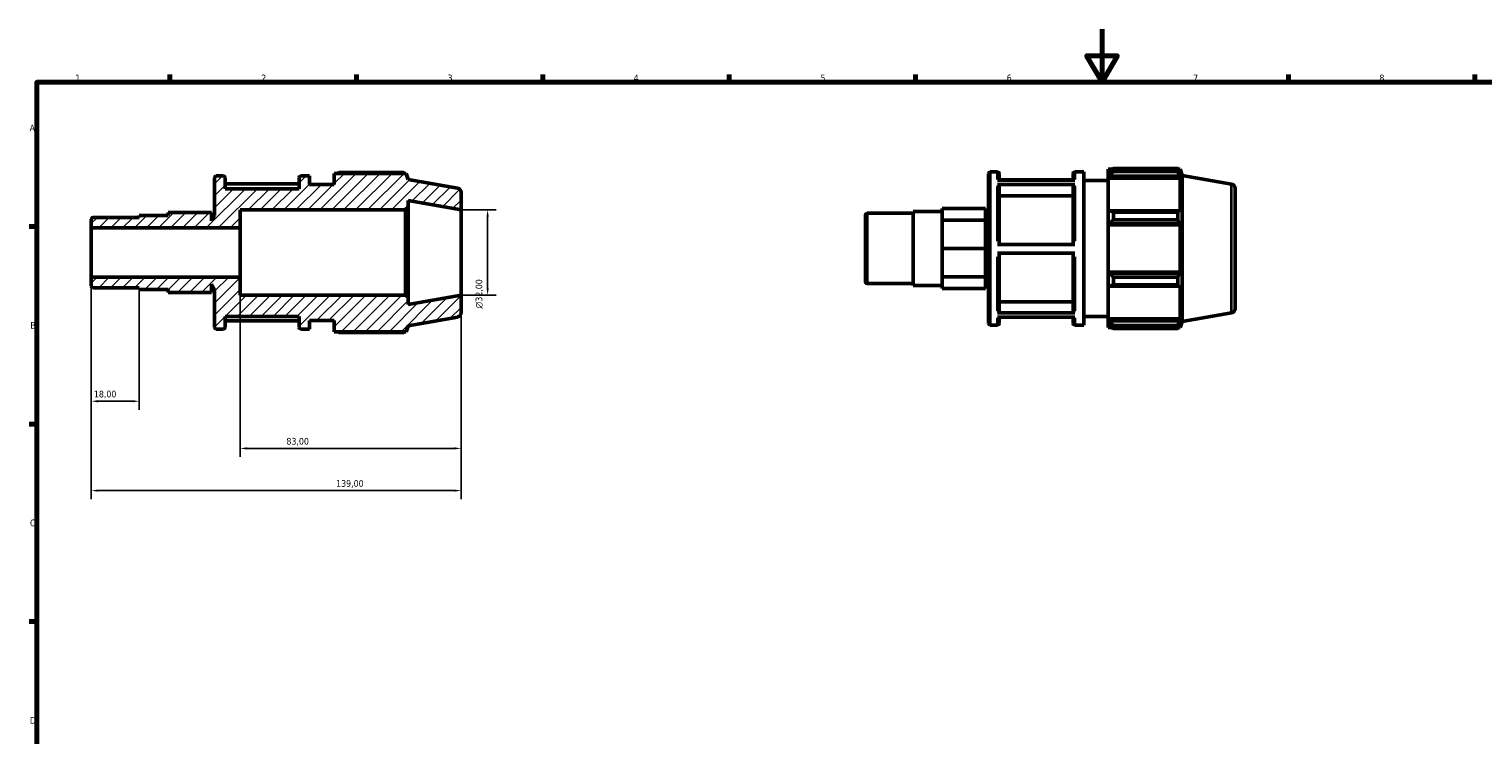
# Model space of a CAD drawing. Header units: millimetres. Extents: x 0 to 908, y 0 to 634.
# Tile 3 of 5: x 17 to 564, y 329 to 594. Entities that reach past the tile are written whole.
import ezdxf

# ---------------------------------------------------------------- set-up
doc = ezdxf.new("R2010")
doc.units = ezdxf.units.MM
for name, color, linetype, lineweight in [('Border (ISO)', 7, 'Continuous', 70), ('Dimension (ISO)', 7, 'Continuous', 25), ('Hatch (ISO)', 7, 'Continuous', 18), ('Visible (ISO)', 7, 'Continuous', 50), ('Visible Narrow (ISO)', 7, 'Continuous', 35)]:
    doc.layers.add(name, color=color, linetype=linetype, lineweight=lineweight)
doc.styles.add('Note Text (ISO)', font='tahoma.ttf')
doc.dimstyles.new('Default (ISO)', dxfattribs={"dimtxt": 2.5, "dimasz": 2.5, "dimexe": 3.175, "dimexo": 0, "dimgap": 0.762, "dimtad": 1, "dimrnd": 1e-08, "dimzin": 0, "dimtxsty": 'Note Text (ISO)', "dimcen": 0.09, "dimdle": 10, "dimclrd": 256, "dimclre": 256, "dimclrt": 256, "dimazin": 0, "dimtfac": 1.40208, "dimtmove": 0, "dimatfit": 3, "dimfxl": 1, "dimtolj": 1, "dimtzin": 0, "dimlwd": -1, "dimlwe": -1, "dimarcsym": 0})

# ---------------------------------------------------------------- blocks, each defined once
blk = doc.blocks.new('Borders Default Border')
at = {"layer": 'Border (ISO)'}
for p, q in [((70.08, 574), (70.08, 576.9)), ((140.17, 574), (140.17, 576.9)), ((210.25, 574), (210.25, 576.9)), ((280.33, 574), (280.33, 576.9)), ((350.42, 574), (350.42, 576.9)), ((490.58, 574), (490.58, 576.9)), ((560.67, 574), (560.67, 576.9)), ((20, 519.75), (17.1, 519.75)), ((20, 445.5), (17.1, 445.5)), ((20, 371.25), (17.1, 371.25))]:
    blk.add_line(p, q, dxfattribs=at)
at = {"layer": 'Border (ISO)', "flags": 128}
for points in [[(420.5, 594), (420.5, 574), (414.73, 584), (426.27, 584), (420.5, 574)], [(20, 20), (20, 574), (821, 574), (821, 20), (20, 20)]]:
    blk.add_lwpolyline(points, dxfattribs=at)
at = {"layer": 'Border (ISO)', "color": 232, "true_color": 0xca0064, "char_height": 2.5, "attachment_point": 7, "style": 'Note Text (ISO)'}
for s, insert in [('1', (34.48, 574.4)), ('2', (104.37, 574.4)), ('3', (174.43, 574.35)), ('4', (244.42, 574.4)), ('5', (314.64, 574.35)), ('6', (384.66, 574.35)), ('7', (454.77, 574.4)), ('8', (524.81, 574.34)), ('A', (17.29, 555.62)), ('B', (17.59, 481.38)), ('C', (17.43, 407.08)), ('D', (17.43, 332.88))]:
    blk.add_mtext(s, dxfattribs=dict(at, insert=insert))
blk = doc.blocks.new('*D7')
at = {"layer": 'Defpoints', "color": 0, "transparency": 16777216}
for p in [(179.5, 526), (179.5, 494), (189.5, 494)]:
    blk.add_point(p, dxfattribs=at)
at = {"layer": 'Dimension (ISO)', "transparency": 16777216}
for p, q in [((179.5, 526), (192.68, 526)), ((189.5, 523.5), (189.5, 496.5)), ((179.5, 494), (192.68, 494))]:
    blk.add_line(p, q, dxfattribs=at)
for points in [[(189.08, 523.5), (189.92, 523.5), (189.5, 526)], [(189.08, 496.5), (189.92, 496.5), (189.5, 494)]]:
    blk.add_solid(points, dxfattribs=at)
at = {"layer": 'Dimension (ISO)', "color": 232, "true_color": 0xca0064, "transparency": 16777216, "insert": (184.98, 488.94), "char_height": 2.5, "attachment_point": 1, "rotation": 90, "style": 'Note Text (ISO)'}
blk.add_mtext('\\A1;\\fAIGDT|b0|i0;\\H2.5000;\\ln\\fTahoma|b0|i0;\\H2.5000;32,00', dxfattribs=at)
blk = doc.blocks.new('*D8')
at = {"layer": 'Defpoints', "color": 0, "transparency": 16777216}
for p in [(96.5, 500.75), (179.5, 494), (96.5, 436.37)]:
    blk.add_point(p, dxfattribs=at)
at = {"layer": 'Dimension (ISO)', "transparency": 16777216}
for p, q in [((96.5, 500.75), (96.5, 433.19)), ((179.5, 494), (179.5, 433.19)), ((177, 436.37), (99, 436.37))]:
    blk.add_line(p, q, dxfattribs=at)
for points in [[(99, 436.78), (99, 435.95), (96.5, 436.37)], [(177, 436.78), (177, 435.95), (179.5, 436.37)]]:
    blk.add_solid(points, dxfattribs=at)
at = {"layer": 'Dimension (ISO)', "color": 232, "true_color": 0xca0064, "transparency": 16777216, "insert": (113.86, 440.31), "char_height": 2.5, "attachment_point": 1, "style": 'Note Text (ISO)'}
blk.add_mtext('\\A1;83,00', dxfattribs=at)
blk = doc.blocks.new('*D9')
at = {"layer": 'Defpoints', "color": 0, "transparency": 16777216}
for p in [(40.5, 500.75), (58.5, 496.12), (40.5, 454.1)]:
    blk.add_point(p, dxfattribs=at)
at = {"layer": 'Dimension (ISO)', "transparency": 16777216}
for p, q in [((40.5, 500.75), (40.5, 450.93)), ((58.5, 496.12), (58.5, 450.93)), ((56, 454.1), (43, 454.1))]:
    blk.add_line(p, q, dxfattribs=at)
for points in [[(43, 454.52), (43, 453.68), (40.5, 454.1)], [(56, 454.52), (56, 453.68), (58.5, 454.1)]]:
    blk.add_solid(points, dxfattribs=at)
at = {"layer": 'Dimension (ISO)', "color": 232, "true_color": 0xca0064, "transparency": 16777216, "insert": (41.48, 458.04), "char_height": 2.5, "attachment_point": 1, "style": 'Note Text (ISO)'}
blk.add_mtext('\\A1;18,00', dxfattribs=at)
blk = doc.blocks.new('*D10')
at = {"layer": 'Defpoints', "color": 0, "transparency": 16777216}
for p in [(40.5, 500.75), (179.5, 494), (179.5, 420.5)]:
    blk.add_point(p, dxfattribs=at)
at = {"layer": 'Dimension (ISO)', "transparency": 16777216}
for p, q in [((40.5, 500.75), (40.5, 417.32)), ((179.5, 494), (179.5, 417.32)), ((43, 420.5), (177, 420.5))]:
    blk.add_line(p, q, dxfattribs=at)
for points in [[(43, 420.92), (43, 420.08), (40.5, 420.5)], [(177, 420.92), (177, 420.08), (179.5, 420.5)]]:
    blk.add_solid(points, dxfattribs=at)
at = {"layer": 'Dimension (ISO)', "color": 232, "true_color": 0xca0064, "transparency": 16777216, "insert": (132.55, 424.44), "char_height": 2.5, "attachment_point": 1, "style": 'Note Text (ISO)'}
blk.add_mtext('\\A1;139,00', dxfattribs=at)

msp = doc.modelspace()

# ---------------------------------------------------------------- hatches: boundary and pattern name
at = {"layer": 'Hatch (ISO)'}
h = msp.add_hatch(dxfattribs=at)
h.set_pattern_fill('ANSI31', color=256, scale=25.4, style=0)
h.set_pattern_definition([(45, (0, 0), (-2.245064, 2.245064), [])])
edge = h.paths.add_edge_path()
edge.add_ellipse((177.9, 487.343), major_axis=(0.278, -1.576), ratio=1, start_angle=0, end_angle=80)
edge.add_line((179.5, 487.343), (179.5, 494))
edge.add_line((179.5, 494), (159.643, 490.499))
edge.add_line((159.643, 490.499), (159.643, 493.04))
edge.add_line((159.643, 493.04), (158.683, 494))
edge.add_line((158.683, 494), (96.5, 494))
edge.add_line((96.5, 494), (96.5, 500.746))
edge.add_line((96.5, 500.746), (40.5, 500.746))
edge.add_line((40.5, 500.746), (40.5, 497.42))
edge.add_ellipse((41.14, 497.42), major_axis=(-0.64, 0), ratio=1, start_angle=0, end_angle=90)
edge.add_line((41.14, 496.779), (58.5, 496.779))
edge.add_line((58.5, 496.779), (58.5, 496.118))
edge.add_line((58.5, 496.118), (69.375, 496.118))
edge.add_line((69.375, 496.118), (69.375, 494.975))
edge.add_line((69.375, 494.975), (85.688, 494.975))
edge.add_line((85.688, 494.975), (85.688, 498.102))
edge.add_line((85.688, 498.102), (86.833, 496.118))
edge.add_line((86.833, 496.118), (86.833, 481.84))
edge.add_ellipse((87.473, 481.84), major_axis=(-0.64, 0), ratio=1, start_angle=0, end_angle=90)
edge.add_line((87.473, 481.2), (90.165, 481.2))
edge.add_ellipse((90.165, 481.84), major_axis=(0, -0.64), ratio=1, start_angle=0, end_angle=90)
edge.add_line((90.805, 481.84), (90.805, 486))
edge.add_line((90.805, 486), (118.605, 486))
edge.add_line((118.605, 486), (118.605, 481.84))
edge.add_ellipse((119.245, 481.84), major_axis=(-0.64, 0), ratio=1, start_angle=0, end_angle=90)
edge.add_line((119.245, 481.2), (122.576, 481.2))
edge.add_line((122.576, 481.2), (122.576, 484.4))
edge.add_line((122.576, 484.4), (131.843, 484.4))
edge.add_line((131.843, 484.4), (131.843, 480.24))
edge.add_line((131.843, 480.24), (158.821, 480.24))
edge.add_line((158.821, 480.24), (159.643, 482.499))
edge.add_line((159.643, 482.499), (178.178, 485.767))
edge = h.paths.add_edge_path()
edge.add_ellipse((177.9, 532.657), major_axis=(1.6, 0), ratio=1, start_angle=0, end_angle=80)
edge.add_line((178.178, 534.233), (159.643, 537.501))
edge.add_line((159.643, 537.501), (158.821, 539.76))
edge.add_line((158.821, 539.76), (131.843, 539.76))
edge.add_line((131.843, 539.76), (131.843, 535.6))
edge.add_line((131.843, 535.6), (122.576, 535.6))
edge.add_line((122.576, 535.6), (122.576, 538.8))
edge.add_line((122.576, 538.8), (119.245, 538.8))
edge.add_ellipse((119.245, 538.16), major_axis=(0, 0.64), ratio=1, start_angle=0, end_angle=90)
edge.add_line((118.605, 538.16), (118.605, 534))
edge.add_line((118.605, 534), (90.805, 534))
edge.add_line((90.805, 534), (90.805, 538.16))
edge.add_ellipse((90.165, 538.16), major_axis=(0.64, 0), ratio=1, start_angle=0, end_angle=90)
edge.add_line((90.165, 538.8), (87.473, 538.8))
edge.add_ellipse((87.473, 538.16), major_axis=(0, 0.64), ratio=1, start_angle=0, end_angle=90)
edge.add_line((86.833, 538.16), (86.833, 523.882))
edge.add_line((86.833, 523.882), (85.688, 521.898))
edge.add_line((85.688, 521.898), (85.688, 525.025))
edge.add_line((85.688, 525.025), (69.375, 525.025))
edge.add_line((69.375, 525.025), (69.375, 523.882))
edge.add_line((69.375, 523.882), (58.5, 523.882))
edge.add_line((58.5, 523.882), (58.5, 523.221))
edge.add_line((58.5, 523.221), (41.14, 523.221))
edge.add_ellipse((41.14, 522.581), major_axis=(0, 0.64), ratio=1, start_angle=0, end_angle=90)
edge.add_line((40.5, 522.581), (40.5, 519.254))
edge.add_line((40.5, 519.254), (96.5, 519.254))
edge.add_line((96.5, 519.254), (96.5, 526))
edge.add_line((96.5, 526), (158.683, 526))
edge.add_line((158.683, 526), (159.643, 526.96))
edge.add_line((159.643, 526.96), (159.643, 529.501))
edge.add_line((159.643, 529.501), (179.5, 526))
edge.add_line((179.5, 526), (179.5, 532.657))

# ---------------------------------------------------------------- linework, layer by layer
at = {"layer": 'Visible (ISO)'}
for p, q in [((422.874, 541.28), (422.874, 540.208)), ((422.874, 541.28), (424.236, 541.28)), ((424.794, 541.629), (424.794, 540.472)), ((424.794, 541.629), (449.037, 541.629)), ((449.037, 540.472), (449.037, 541.629)), ((449.24, 541.28), (449.852, 541.28)), ((450.674, 539.021), (449.852, 541.28)), ((449.852, 539.902), (449.852, 541.28)), ((86.833, 538.16), (86.833, 523.882)), ((90.165, 538.8), (87.473, 538.8)), ((90.805, 534), (90.805, 538.16)), ((118.605, 535.771), (90.805, 535.771)), ((118.605, 538.16), (118.605, 534)), ((122.576, 538.8), (119.245, 538.8)), ((122.576, 535.6), (122.576, 538.8)), ((158.821, 539.76), (131.843, 539.76)), ((131.843, 539.76), (131.843, 535.6)), ((158.005, 540.11), (133.763, 540.11)), ((159.643, 537.501), (158.821, 539.76)), ((178.178, 534.233), (159.643, 537.501)), ((377.865, 483.36), (377.865, 539.68)), ((378.505, 540.32), (381.196, 540.32)), ((381.196, 537.154), (410.276, 537.154)), ((381.836, 539.68), (381.836, 537.154)), ((409.636, 537.291), (381.836, 537.291)), ((409.636, 537.154), (409.636, 539.68)), ((410.276, 540.32), (413.607, 540.32)), ((413.607, 482.72), (413.607, 540.32)), ((413.607, 537.12), (422.874, 537.12)), ((423.514, 540.818), (422.874, 540.208)), ((422.874, 538.201), (422.874, 540.208)), ((422.874, 538.201), (423.514, 538.769)), ((422.874, 537.917), (422.874, 538.201)), ((422.874, 537.917), (422.874, 525.409)), ((422.874, 537.917), (449.852, 537.917)), ((423.514, 538.769), (449.503, 538.769)), ((449.037, 540.472), (424.794, 540.472)), ((449.852, 539.902), (449.503, 540.818)), ((449.503, 538.769), (449.852, 537.917)), ((449.852, 525.261), (449.852, 537.917)), ((450.674, 484.018), (450.674, 539.021)), ((469.209, 535.753), (450.674, 539.021)), ((118.605, 534), (90.805, 534)), ((131.843, 535.6), (122.576, 535.6)), ((179.5, 526), (179.5, 532.657)), ((410.276, 535.54), (381.196, 535.54)), ((381.836, 534.985), (381.836, 512.969)), ((409.636, 531.374), (381.836, 531.374)), ((409.636, 512.969), (409.636, 534.985)), ((470.531, 534.177), (470.531, 488.862)), ((85.688, 525.025), (69.375, 525.025)), ((69.375, 525.025), (69.375, 523.882)), ((85.688, 521.898), (85.688, 525.025)), ((96.5, 519.254), (96.5, 526)), ((96.5, 526), (158.683, 526)), ((158.683, 526), (159.643, 526.96)), ((158.683, 526), (158.683, 494)), ((159.643, 526.96), (159.643, 529.501)), ((159.643, 529.501), (179.5, 526)), ((159.643, 493.04), (159.643, 526.96)), ((179.5, 494), (179.5, 526)), ((349.531, 497.638), (349.531, 525.401)), ((349.531, 525.401), (360.407, 525.401)), ((360.407, 524.345), (360.407, 526.545)), ((376.72, 526.545), (360.407, 526.545)), ((376.72, 522.144), (376.72, 526.545)), ((376.72, 523.418), (377.865, 525.401)), ((423.514, 525.705), (422.874, 525.409)), ((422.874, 520.565), (422.874, 525.409)), ((449.503, 525.705), (423.514, 525.705)), ((424.794, 525.149), (424.794, 522.355)), ((424.794, 525.149), (449.037, 525.149)), ((449.037, 522.355), (449.037, 525.149)), ((449.852, 525.261), (449.503, 525.705)), ((40.5, 522.581), (40.5, 519.254)), ((58.5, 523.221), (41.14, 523.221)), ((69.375, 523.882), (58.5, 523.882)), ((58.5, 523.882), (58.5, 523.221)), ((86.833, 523.882), (85.688, 521.898)), ((331.531, 498.939), (331.531, 524.1)), ((332.171, 524.74), (349.531, 524.74)), ((360.407, 522.144), (360.407, 524.345)), ((360.407, 516.832), (360.407, 522.144)), ((376.72, 522.144), (360.407, 522.144)), ((376.72, 511.52), (376.72, 522.144)), ((422.874, 520.565), (423.514, 520.757)), ((422.874, 520.469), (422.874, 520.565)), ((422.874, 520.469), (422.874, 502.571)), ((422.874, 520.469), (449.852, 520.469)), ((423.514, 520.757), (449.503, 520.757)), ((449.037, 522.355), (424.794, 522.355)), ((449.503, 520.757), (449.852, 520.469)), ((449.852, 502.571), (449.852, 520.469)), ((40.5, 519.254), (96.5, 519.254)), ((40.5, 500.746), (40.5, 519.254)), ((96.5, 500.746), (96.5, 519.254)), ((360.407, 511.52), (360.407, 516.832)), ((376.72, 511.52), (360.407, 511.52)), ((360.407, 506.208), (360.407, 511.52)), ((376.72, 500.895), (376.72, 511.52)), ((381.196, 512.969), (410.276, 512.969)), ((410.276, 509.769), (381.196, 509.769)), ((381.836, 509.769), (381.836, 487.889)), ((409.636, 487.889), (409.636, 509.769)), ((360.407, 500.895), (360.407, 506.208)), ((96.5, 500.746), (40.5, 500.746)), ((40.5, 500.746), (40.5, 497.42)), ((85.688, 494.975), (85.688, 498.102)), ((85.688, 498.102), (86.833, 496.118)), ((96.5, 494), (96.5, 500.746)), ((332.171, 498.299), (349.531, 498.299)), ((349.531, 497.638), (360.407, 497.638)), ((376.72, 500.895), (360.407, 500.895)), ((360.407, 498.695), (360.407, 500.895)), ((360.407, 496.495), (360.407, 498.695)), ((376.72, 496.495), (376.72, 500.895)), ((376.72, 499.621), (377.865, 497.638)), ((422.874, 502.475), (422.874, 502.571)), ((422.874, 502.571), (449.852, 502.571)), ((422.874, 497.63), (422.874, 502.475)), ((423.514, 502.282), (422.874, 502.475)), ((422.874, 497.63), (423.514, 497.335)), ((422.874, 497.63), (422.874, 485.122)), ((449.503, 502.282), (423.514, 502.282)), ((424.794, 500.684), (424.794, 497.891)), ((424.794, 500.684), (449.037, 500.684)), ((449.037, 497.891), (424.794, 497.891)), ((449.037, 497.891), (449.037, 500.684)), ((449.852, 502.571), (449.503, 502.282)), ((449.503, 497.335), (449.852, 497.778)), ((449.852, 485.122), (449.852, 497.778)), ((41.14, 496.779), (58.5, 496.779)), ((58.5, 496.779), (58.5, 496.118)), ((58.5, 496.118), (69.375, 496.118)), ((69.375, 496.118), (69.375, 494.975)), ((85.688, 494.975), (69.375, 494.975)), ((86.833, 496.118), (86.833, 481.84)), ((158.683, 494), (96.5, 494)), ((159.643, 493.04), (158.683, 494)), ((179.5, 494), (159.643, 490.499)), ((159.643, 490.499), (159.643, 493.04)), ((179.5, 487.343), (179.5, 494)), ((376.72, 496.495), (360.407, 496.495)), ((423.514, 497.335), (449.503, 497.335)), ((381.196, 487.335), (410.276, 487.335)), ((381.836, 491.498), (409.636, 491.498)), ((469.209, 487.287), (450.674, 484.018)), ((87.473, 481.2), (90.165, 481.2)), ((90.805, 481.84), (90.805, 486)), ((90.805, 486), (118.605, 486)), ((90.805, 484.365), (118.605, 484.365)), ((118.605, 486), (118.605, 481.84)), ((119.245, 481.2), (122.576, 481.2)), ((122.576, 481.2), (122.576, 484.4)), ((122.576, 484.4), (131.843, 484.4)), ((131.843, 484.4), (131.843, 480.24)), ((158.821, 480.24), (159.643, 482.499)), ((159.643, 482.499), (178.178, 485.767)), ((378.505, 482.72), (381.196, 482.72)), ((410.276, 485.749), (381.196, 485.749)), ((381.836, 485.749), (381.836, 483.36)), ((409.636, 483.36), (409.636, 485.749)), ((410.276, 482.72), (413.607, 482.72)), ((413.607, 485.92), (422.874, 485.92)), ((422.874, 484.838), (422.874, 485.122)), ((422.874, 485.122), (449.852, 485.122)), ((422.874, 482.832), (422.874, 484.838)), ((423.514, 484.271), (422.874, 484.838)), ((422.874, 482.832), (423.514, 482.222)), ((422.874, 482.832), (422.874, 481.76)), ((422.874, 481.76), (424.236, 481.76)), ((449.503, 484.271), (423.514, 484.271)), ((424.794, 482.567), (424.794, 481.41)), ((424.794, 482.567), (449.037, 482.567)), ((449.037, 481.41), (424.794, 481.41)), ((449.037, 481.41), (449.037, 482.567)), ((449.24, 481.76), (449.852, 481.76)), ((449.852, 485.122), (449.503, 484.271)), ((449.503, 482.222), (449.852, 483.137)), ((450.674, 484.018), (449.852, 481.76)), ((449.852, 481.76), (449.852, 483.137)), ((131.843, 480.24), (158.821, 480.24)), ((133.763, 479.89), (158.005, 479.89))]:
    msp.add_line(p, q, dxfattribs=at)
for centre, radius, start, end in [((87.473, 538.16), 0.64, 90, 180), ((90.165, 538.16), 0.64, 0, 90), ((119.245, 538.16), 0.64, 90, 180), ((378.505, 539.68), 0.64, 90, 180), ((381.196, 539.68), 0.64, 0, 90), ((410.276, 539.68), 0.64, 90, 180), ((468.931, 534.177), 1.6, 0, 80), ((177.9, 532.657), 1.6, 0, 80), ((41.14, 522.581), 0.64, 90, 180), ((332.171, 524.1), 0.64, 90, 180), ((41.14, 497.42), 0.64, 180, 270), ((332.171, 498.939), 0.64, 180, 270), ((177.9, 487.343), 1.6, 280, 0), ((468.931, 488.862), 1.6, 280, 0), ((87.473, 481.84), 0.64, 180, 270), ((90.165, 481.84), 0.64, 270, 0), ((119.245, 481.84), 0.64, 180, 270), ((378.505, 483.36), 0.64, 180, 270), ((381.196, 483.36), 0.64, 270, 0), ((410.276, 483.36), 0.64, 180, 270)]:
    msp.add_arc(centre, radius, start, end, dxfattribs=at)
for points, weights in [([(424.794, 541.629), (424.128, 541.215), (423.514, 540.818)], [1.01482427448, 1.01058832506, 1.00554853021]), ([(449.037, 541.629), (449.279, 541.215), (449.503, 540.818)], [1, 1.00161927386, 1.00242219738]), ([(133.205, 539.76), (133.479, 539.933), (133.763, 540.11)], [1.01105984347, 1.01301535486, 1.01482427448]), ([(158.208, 539.76), (158.109, 539.933), (158.005, 540.11)], [1.00123051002, 1.00068919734, 1]), ([(423.514, 538.769), (424.128, 539.603), (424.794, 540.472)], [1.00554853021, 1.01058832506, 1.01482427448]), ([(449.503, 538.769), (449.279, 539.603), (449.037, 540.472)], [1.00242219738, 1.00161927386, 1]), ([(424.794, 525.149), (424.128, 525.432), (423.514, 525.705)], [1.01482427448, 1.01058832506, 1.00554853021]), ([(449.037, 525.149), (449.279, 525.432), (449.503, 525.705)], [1, 1.00161927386, 1.00242219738]), ([(423.514, 520.757), (424.128, 521.54), (424.794, 522.355)], [1.00554853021, 1.01058832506, 1.01482427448]), ([(449.503, 520.757), (449.279, 521.54), (449.037, 522.355)], [1.00242219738, 1.00161927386, 1]), ([(424.794, 500.684), (424.128, 501.5), (423.514, 502.282)], [1.01482427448, 1.01058832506, 1.00554853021]), ([(423.514, 497.335), (424.128, 497.607), (424.794, 497.891)], [1.00554853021, 1.01058832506, 1.01482427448]), ([(449.037, 500.684), (449.279, 501.5), (449.503, 502.282)], [1, 1.00161927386, 1.00242219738]), ([(449.503, 497.335), (449.279, 497.607), (449.037, 497.891)], [1.00242219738, 1.00161927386, 1]), ([(424.794, 482.567), (424.128, 483.436), (423.514, 484.271)], [1.01482427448, 1.01058832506, 1.00554853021]), ([(423.514, 482.222), (424.128, 481.824), (424.794, 481.41)], [1.00554853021, 1.01058832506, 1.01482427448]), ([(449.037, 482.567), (449.279, 483.436), (449.503, 484.271)], [1, 1.00161927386, 1.00242219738]), ([(449.503, 482.222), (449.279, 481.824), (449.037, 481.41)], [1.00242219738, 1.00161927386, 1]), ([(133.763, 479.89), (133.479, 480.067), (133.205, 480.24)], [1.01482427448, 1.01301535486, 1.01105984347]), ([(158.005, 479.89), (158.109, 480.067), (158.208, 480.24)], [1, 1.00068919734, 1.00123051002])]:
    msp.add_rational_spline(points, weights, degree=2, dxfattribs=at)
for points, knots in [([(381.196, 535.54), (381.275, 535.54), (381.368, 535.524), (381.514, 535.471), (381.593, 535.426), (381.704, 535.329), (381.757, 535.26), (381.817, 535.134), (381.836, 535.053), (381.836, 534.985)], [0, 0, 0, 0, 0.0236812, 0.0236812, 0.047384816, 0.047384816, 0.071116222, 0.071116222, 0.094871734, 0.094871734, 0.094871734, 0.094871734]), ([(409.636, 534.985), (409.636, 535.053), (409.654, 535.134), (409.715, 535.26), (409.768, 535.329), (409.879, 535.426), (409.958, 535.471), (410.104, 535.524), (410.197, 535.54), (410.276, 535.54)], [0.284622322, 0.284622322, 0.284622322, 0.284622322, 0.308377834, 0.308377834, 0.33210924, 0.33210924, 0.355812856, 0.355812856, 0.379494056, 0.379494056, 0.379494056, 0.379494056]), ([(381.836, 487.889), (381.836, 487.821), (381.817, 487.74), (381.757, 487.614), (381.704, 487.545), (381.593, 487.449), (381.514, 487.403), (381.368, 487.351), (381.275, 487.335), (381.196, 487.335)], [0.284534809, 0.284534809, 0.284534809, 0.284534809, 0.308271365, 0.308271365, 0.331991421, 0.331991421, 0.355692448, 0.355692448, 0.379378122, 0.379378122, 0.379378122, 0.379378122]), ([(410.276, 487.335), (410.197, 487.335), (410.104, 487.351), (409.958, 487.403), (409.879, 487.449), (409.768, 487.545), (409.715, 487.614), (409.654, 487.74), (409.636, 487.821), (409.636, 487.889)], [0, 0, 0, 0, 0.023685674, 0.023685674, 0.047386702, 0.047386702, 0.071106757, 0.071106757, 0.094843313, 0.094843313, 0.094843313, 0.094843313])]:
    msp.add_open_spline(points, degree=3, knots=knots, dxfattribs=at)
at = {"layer": 'Visible Narrow (ISO)'}
for p, q in [((378.505, 539.965), (378.505, 483.074)), ((381.196, 537.458), (381.196, 540.312)), ((410.276, 540.312), (410.276, 537.458)), ((381.196, 514.313), (381.196, 534.77)), ((410.276, 534.77), (410.276, 514.313)), ((469.209, 487.585), (469.209, 535.455)), ((332.171, 524.578), (332.171, 498.462)), ((381.196, 488.093), (381.196, 508.426)), ((410.276, 508.426), (410.276, 488.093)), ((381.196, 482.727), (381.196, 485.458)), ((410.276, 485.458), (410.276, 482.727))]:
    msp.add_line(p, q, dxfattribs=at)

# ---------------------------------------------------------------- block references
msp.add_blockref('Borders Default Border', (0, 0))

# ---------------------------------------------------------------- dimensions: what is measured, and where the dimension line sits
at = {"layer": 'Dimension (ISO)'}
dim = msp.add_linear_dim(base=(189.5, 494), p1=(179.5, 526), p2=(179.5, 494), angle=90, text='\\fAIGDT|b0|i0;\\H2.5000;\\ln\\fTahoma|b0|i0;\\H2.5000;<>', dimstyle='Default (ISO)', override={"dimdec": 2, "dimtp": 0, "dimtm": 0, "dimtdec": 2, "dimtofl": 0, "dimatfit": 1}, dxfattribs=at)
dim.commit()
dim.dimension.update_dxf_attribs({"geometry": '*D7', "text_midpoint": (189.5, 494.5), "dimtype": 160})
for base, p1, p2, picture, middle in [((40.5, 454.102), (58.5, 496.118), (40.5, 500.746), '*D9', (45.5, 454.102)), ((179.5, 420.5), (40.5, 500.746), (179.5, 494), '*D10', (137.5, 420.5)), ((96.5, 436.366), (179.5, 494), (96.5, 500.746), '*D8', (118, 436.366))]:
    dim = msp.add_linear_dim(base=base, p1=p1, p2=p2, angle=180, dimstyle='Default (ISO)', override={"dimdec": 2, "dimtp": 0, "dimtm": 0, "dimtdec": 2, "dimtofl": 0, "dimatfit": 1}, dxfattribs=at)
    dim.commit()
    dim.dimension.update_dxf_attribs({"geometry": picture, "text_midpoint": middle, "dimtype": 160})

doc.saveas('drawing.dxf')
